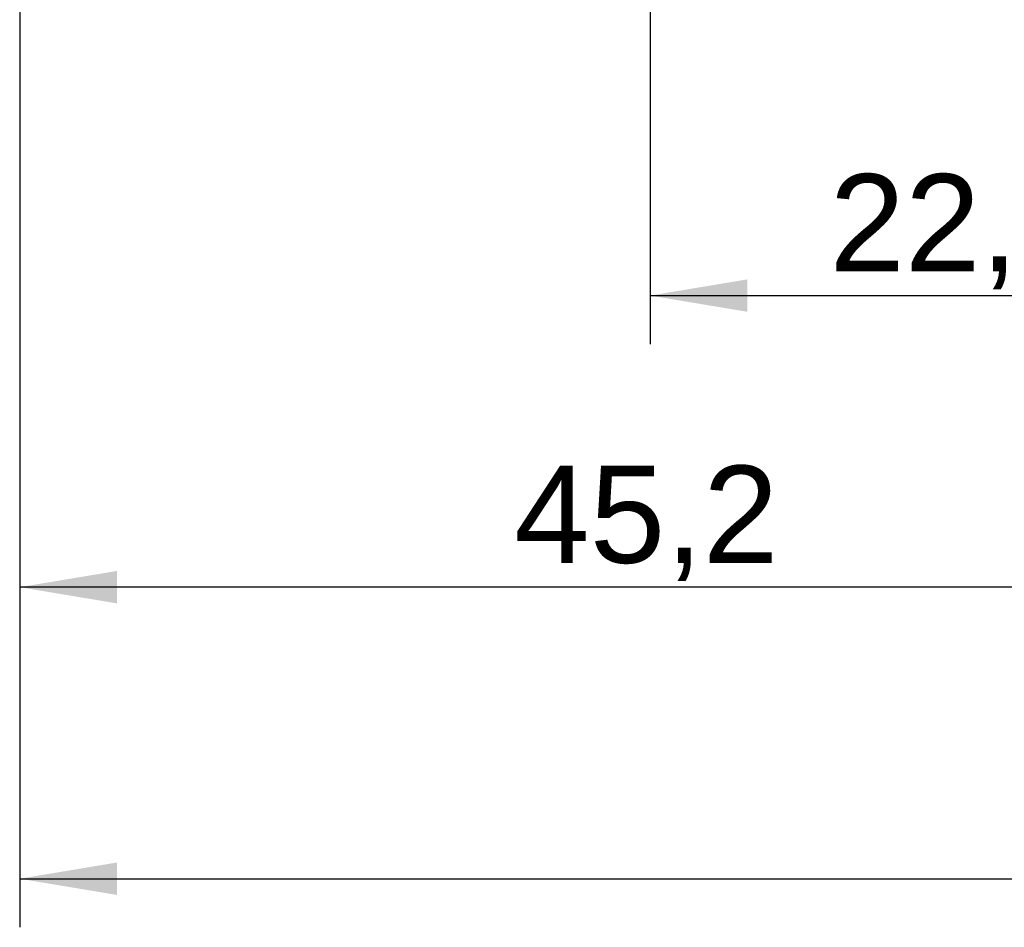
# Model space of a CAD drawing. Header units: millimetres. Extents: x 16 to 406, y 5 to 285.
# Tile 3 of 13: x 99 to 135, y 129 to 162. Entities that reach past the tile are written whole.
import ezdxf
from ezdxf.enums import TextEntityAlignment as Align

# ---------------------------------------------------------------- set-up
doc = ezdxf.new("R2010")
doc.units = ezdxf.units.MM
doc.layers.add('dimensions', color=7, linetype='Continuous')
doc.styles.add('SEACAD_Arial', font='arial.ttf')
doc.dimstyles.new('ISO', dxfattribs={"dimtxt": 3.5, "dimasz": 3.5, "dimexe": 1.75, "dimexo": 0, "dimgap": 0.875, "dimtad": 1, "dimtxsty": 'SEACAD_Arial', "dimblk1": '_SE_FILLED', "dimblk2": '_SE_FILLED', "dimsah": 1, "dimcen": 1.75, "dimadec": 0, "dimazin": 0, "dimtfac": 0.5, "dimtdec": 3, "dimtmove": 0, "dimatfit": 3, "dimfxl": 1, "dimarcsym": 0})

# ---------------------------------------------------------------- blocks, each defined once
blk = doc.blocks.new('DMBLK68')
at = {"layer": 'dimensions', "linetype": 'Continuous'}
for points in [[(102.614, 140.927), (102.614, 142.094), (99.114, 141.51)], [(140.814, 140.927), (144.314, 141.51), (140.814, 142.094)]]:
    blk.add_hatch(color=7, dxfattribs=at).paths.add_polyline_path(points)
at = {"layer": 'dimensions', "color": 7, "linetype": 'Continuous'}
for p, q in [((99.114, 162.777), (99.114, 139.76)), ((144.314, 158.027), (144.314, 139.76)), ((144.314, 141.51), (99.114, 141.51))]:
    blk.add_line(p, q, dxfattribs=at)
at = {"layer": 'dimensions', "color": 7, "linetype": 'Continuous', "style": 'SEACAD_Arial'}
blk.add_text('45,2', height=3.5, dxfattribs=at).set_placement((116.92, 145.885), align=Align.TOP_LEFT)
blk = doc.blocks.new('_SE_FILLED')
at = {"color": 0}
blk.add_line((0, 0), (-1, 0), dxfattribs=at)
blk.add_solid([(0, 0), (-1, -0.1665), (-1, 0.1665), (0, 0)], dxfattribs=at)
blk = doc.blocks.new('DMBLK74')
at = {"layer": 'dimensions', "linetype": 'Continuous'}
for points in [[(125.314, 151.427), (125.314, 152.594), (121.814, 152.01)], [(140.814, 151.427), (144.314, 152.01), (140.814, 152.594)]]:
    blk.add_hatch(color=7, dxfattribs=at).paths.add_polyline_path(points)
at = {"layer": 'dimensions', "color": 7, "linetype": 'Continuous'}
for p, q in [((144.314, 203.027), (144.314, 150.26)), ((121.814, 180.527), (121.814, 150.26)), ((121.814, 152.01), (144.314, 152.01))]:
    blk.add_line(p, q, dxfattribs=at)
at = {"layer": 'dimensions', "color": 7, "linetype": 'Continuous', "style": 'SEACAD_Arial'}
blk.add_text('22,5', height=3.5, dxfattribs=at).set_placement((128.27, 156.385), align=Align.TOP_LEFT)
blk = doc.blocks.new('DMBLK77')
at = {"layer": 'dimensions', "linetype": 'Continuous'}
for points in [[(102.614, 130.427), (102.614, 131.594), (99.114, 131.01)], [(267.814, 130.427), (271.314, 131.01), (267.814, 131.594)]]:
    blk.add_hatch(color=7, dxfattribs=at).paths.add_polyline_path(points)
at = {"layer": 'dimensions', "color": 7, "linetype": 'Continuous'}
for p, q in [((99.114, 162.777), (99.114, 129.26)), ((271.314, 162.777), (271.314, 129.26)), ((99.114, 131.01), (271.314, 131.01))]:
    blk.add_line(p, q, dxfattribs=at)
at = {"layer": 'dimensions', "color": 7, "linetype": 'Continuous', "style": 'SEACAD_Arial'}
blk.add_text('172,2', height=3.5, dxfattribs=at).set_placement((179.051, 135.385), align=Align.TOP_LEFT)

msp = doc.modelspace()

# ---------------------------------------------------------------- dimensions: what is measured, and where the dimension line sits
at = {"layer": 'dimensions', "color": 7, "linetype": 'Continuous'}
dim = msp.add_linear_dim(base=(99.114, 131.01), p1=(99.114, 212.277), p2=(271.314, 212.277), angle=0, text='\\A1;<>', dimstyle='ISO', dxfattribs=at)
dim.commit()
dim.dimension.update_dxf_attribs({"geometry": 'DMBLK77', "text_midpoint": (185.214, 131.01), "dimtype": 161})
for base, p1, p2, picture, middle in [((144.314, 152.01), (121.814, 187.527), (144.314, 210.027), 'DMBLK74', (133.064, 152.01)), ((99.114, 141.51), (144.314, 165.027), (99.114, 162.777), 'DMBLK68', (121.714, 141.51))]:
    dim = msp.add_linear_dim(base=base, p1=p1, p2=p2, text='\\A1;<>', dimstyle='ISO', dxfattribs=at)
    dim.commit()
    dim.dimension.update_dxf_attribs({"geometry": picture, "text_midpoint": middle, "dimtype": 160})

doc.saveas('drawing.dxf')
